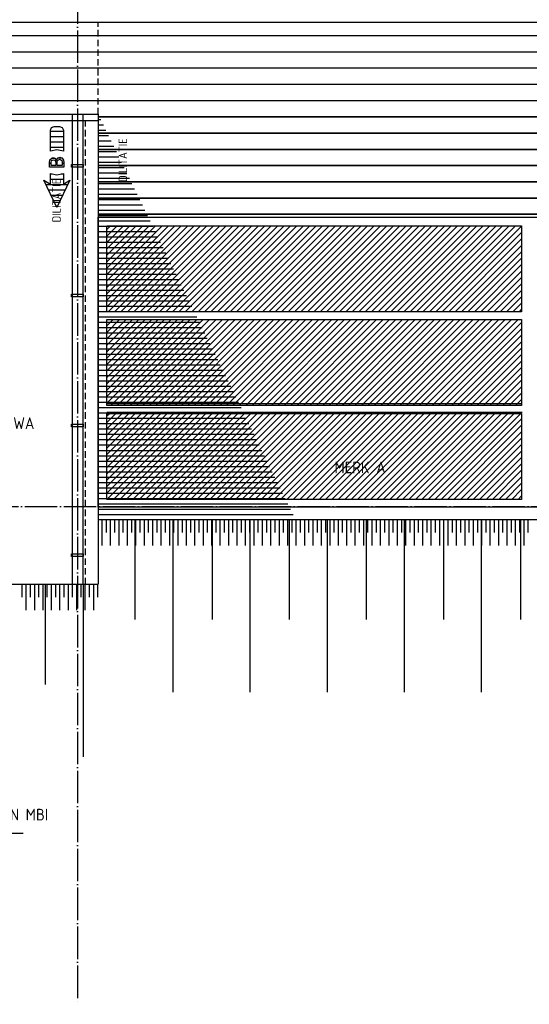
# Model space of a CAD drawing. Extents: x -20500 to 18806, y -14250 to 12231.
# Tile 11 of 16: x -2534 to 1392, y -2272 to 5311. Entities that reach past the tile are written whole.
import ezdxf

# ---------------------------------------------------------------- set-up
doc = ezdxf.new("R2010")
doc.units = 0
doc.header["$MEASUREMENT"] = 0
for name, pattern in [('DASHDOT', [300, 250, -25, 0, -25]), ('DASHED', [75, 50, -25]), ('DOT', [50, 0, -50])]:
    doc.linetypes.add(name, pattern=pattern)
for name, color, linetype in [('LAYER01', 7, 'CONTINUOUS'), ('LAYER107', 2, 'DOT'), ('LAYER11', 3, 'CONTINUOUS'), ('LAYER28', 1, 'CONTINUOUS'), ('LAYER30', 1, 'CONTINUOUS'), ('LAYER52', 7, 'DASHED')]:
    doc.layers.add(name, color=color, linetype=linetype)
doc.styles.get("Standard").update_dxf_attribs({"font": 'isocp.shx'})

msp = doc.modelspace()

# ---------------------------------------------------------------- linework, layer by layer
at = {"layer": 'LAYER01', "color": 1, "linetype": 'DASHDOT'}
for p, q in [((-2088.624, 11830.5153), (-2088.624, -2272.4846)), ((-20500, 1562.51575), (9098.0629, 1562.51575))]:
    msp.add_line(p, q, dxfattribs=at)
at = {"layer": 'LAYER01', "color": 1, "linetype": 'Continuous'}
for p, q in [((-16511.62415, 5292.51555), (5933.3744, 5292.51555)), ((-1929.1256, 4532.5161), (-8649.1249, 4532.5161)), ((-2297.37455, 4459.65575), (-2288.58835, 4480.86815)), ((-2288.58835, 4480.86815), (-2267.37595, 4489.65415)), ((-2267.37595, 4489.65645), (-2227.37505, 4489.65645)), ((-2227.37505, 4489.65645), (-2206.16055, 4480.87005)), ((-2206.16055, 4480.87005), (-2197.37435, 4459.65575)), ((-2297.37455, 4299.6399), (-2297.37455, 4459.65575)), ((-2197.37435, 4459.65575), (-2197.37435, 4297.59405)), ((-2247.2183, 4308.6315), (-2297.38065, 4299.67385)), ((-2197.37435, 4297.59405), (-2247.2183, 4308.6315)), ((-2297.37455, 4045.5147), (-2297.37455, 4125.5306)), ((-2297.37455, 4125.5306), (-2247.2183, 4116.57525)), ((-2247.2183, 4116.57525), (-2197.46495, 4127.57225)), ((-2197.37435, 4127.57835), (-2197.37435, 4045.5147)), ((-2247.3755, 3865.51475), (-2347.3757, 4075.5314)), ((-2347.3757, 4075.5314), (-2297.37455, 4045.5147)), ((-2147.3751, 4075.5314), (-2247.3755, 3865.51475)), ((-2197.37435, 4045.5147), (-2147.3751, 4075.5314)), ((1336.87545, 2351.84345), (-1862.12595, 2351.84345)), ((1336.87545, 2284.84385), (-1862.12595, 2284.84385)), ((-1645.7508, 1462.4531), (-1645.7508, 690.4541)), ((-1353.7509, 1462.4531), (-1353.7509, 132.45245)), ((-1051.75065, 1462.4531), (-1051.75065, 690.4541)), ((-759.75075, 1462.4531), (-759.75075, 132.45245)), ((-457.75055, 1462.4531), (-457.75055, 690.4541)), ((-165.75065, 1462.4531), (-165.75065, 132.45245)), ((136.24955, 1462.4531), (136.24955, 690.4541)), ((428.2495, 1462.4531), (428.2495, 132.45245)), ((730.2497, 1462.4531), (730.2497, 690.4541)), ((1022.2496, 1462.4531), (1022.2496, 132.45245)), ((1324.24985, 1462.4531), (1324.24985, 690.4541)), ((-2337.2507, 962.51595), (-2337.2507, 190.51495)), ((-2045.2507, 962.51595), (-2045.2507, -367.48465))]:
    msp.add_line(p, q, dxfattribs=at)
at = {"layer": 'LAYER01', "color": 4, "linetype": 'DASHED'}
for p, q in [((-1929.1256, 4582.51535), (-1929.1256, 5292.51555)), ((-2028.1254, 962.51595), (-2028.1254, 4532.5161))]:
    msp.add_line(p, q, dxfattribs=at)
at = {"layer": 'LAYER01', "color": 5, "linetype": 'Continuous'}
for p, q in [((5933.3744, 5187.516), (-16511.62415, 5187.516)), ((5933.3744, 5062.5145), (-16511.62415, 5062.5145)), ((5933.3744, 4937.5145), (-16511.62415, 4937.5145)), ((5933.3744, 4812.5145), (-16511.62415, 4812.5145)), ((5933.3744, 4687.5149), (-16511.62415, 4687.5149)), ((-1929.1256, 4562.5149), (-1929.1256, 4562.5149)), ((-1929.1256, 4562.5149), (5933.3744, 4562.5149)), ((5933.3744, 4562.5149), (-1929.1256, 4562.5149)), ((-1929.1256, 4437.5149), (-1929.1256, 4437.5149)), ((-1929.1256, 4437.5149), (5933.3744, 4437.5149)), ((5933.3744, 4437.5149), (-1929.1256, 4437.5149)), ((-2242.13275, 4244.5488), (-2224.3952, 4252.09275)), ((-2224.3952, 4252.09275), (-2206.0316, 4246.1094)), ((-1929.1256, 4312.5149), (-1929.1256, 4312.5149)), ((-1929.1256, 4312.5149), (5933.3744, 4312.5149)), ((5933.3744, 4312.5149), (-1929.1256, 4312.5149)), ((-2303.5616, 4211.73365), (-2300.60405, 4231.2931)), ((-2303.5616, 4175.1251), (-2303.5616, 4211.73365)), ((-2255.8758, 4175.1251), (-2303.5616, 4175.1251)), ((-2300.6241, 4231.32745), (-2284.94435, 4245.99455)), ((-2292.313, 4211.73365), (-2288.7615, 4226.56365)), ((-2292.313, 4188.78175), (-2292.313, 4211.73365)), ((-2271.31195, 4188.78175), (-2292.313, 4188.78175)), ((-2288.7495, 4226.57775), (-2274.40645, 4232.54545)), ((-2284.94435, 4245.99455), (-2263.5687, 4244.22685)), ((-2274.40645, 4232.54545), (-2260.0212, 4226.60215)), ((-2255.8758, 4188.78175), (-2271.31195, 4188.78175)), ((-2263.5687, 4244.22685), (-2250.5142, 4227.20605)), ((-2260.06145, 4226.57775), (-2255.9019, 4211.73555)), ((-2255.8758, 4211.73365), (-2255.8758, 4188.78175)), ((-2194.37445, 4175.1251), (-2255.8758, 4175.1251)), ((-2250.5625, 4227.1717), (-2242.13275, 4244.5488)), ((-2244.6253, 4212.9215), (-2241.65955, 4227.1698)), ((-2244.6253, 4188.78175), (-2244.6253, 4212.9215)), ((-2225.6254, 4188.78175), (-2244.6253, 4188.78175)), ((-2241.6254, 4227.1717), (-2225.12415, 4236.10115)), ((-2205.62495, 4188.78175), (-2225.6254, 4188.78175)), ((-2225.12415, 4236.10115), (-2208.61475, 4227.1599)), ((-2208.62485, 4227.1717), (-2205.6532, 4212.8853)), ((-2206.0316, 4246.1094), (-2196.1401, 4229.5635)), ((-2205.62495, 4212.9215), (-2205.62495, 4188.78175)), ((-2196.1241, 4229.5475), (-2194.34415, 4211.7878)), ((-2194.37445, 4211.73365), (-2194.37445, 4175.1251)), ((-1929.1256, 4187.51525), (-1929.1256, 4187.51525)), ((-1929.1256, 4187.51525), (5933.3744, 4187.51525)), ((5933.3744, 4187.51525), (-1929.1256, 4187.51525)), ((-1929.1256, 4062.51525), (-1929.1256, 4062.51525)), ((-1929.1256, 4062.51525), (5933.3744, 4062.51525)), ((5933.3744, 4062.51525), (-1929.1256, 4062.51525)), ((-1929.1256, 3937.51525), (-1929.1256, 3937.51525)), ((-1929.1256, 3937.51525), (5933.3744, 3937.51525)), ((5933.3744, 3937.51525), (-1929.1256, 3937.51525)), ((-1929.1256, 3812.51565), (-1929.1256, 3812.51565)), ((-1929.1256, 3812.51565), (5933.3744, 3812.51565)), ((5933.3744, 3812.51565), (-1929.1256, 3812.51565)), ((-3360.74945, -953.48475), (-2507.74995, -953.48475))]:
    msp.add_line(p, q, dxfattribs=at)
at = {"layer": 'LAYER01', "color": 6, "linetype": 'Continuous'}
for p, q in [((-1909.11505, 4541.3948), (-1929.1256, 4541.3948)), ((-1889.10465, 4500.27275), (-1929.1256, 4500.27275)), ((-1869.0941, 4459.1522), (-1929.1256, 4459.1522)), ((-1849.0835, 4418.0298), (-1929.1256, 4418.0298)), ((-1829.07295, 4376.90965), (-1929.1256, 4376.90965)), ((-1809.0624, 4335.7872), (-1929.1256, 4335.7872)), ((-1789.0539, 4294.66665), (-1929.1256, 4294.66665)), ((-1769.04335, 4253.5465), (-1929.1256, 4253.5465)), ((-1749.0328, 4212.4241), (-1929.1256, 4212.4241)), ((-1729.0224, 4171.30395), (-1929.1256, 4171.30395)), ((-1709.01185, 4130.1815), (-1929.1256, 4130.1815)), ((-1689.00125, 4089.06095), (-1929.1256, 4089.06095)), ((-1668.9907, 4047.9389), (-1929.1256, 4047.9389)), ((-1648.98015, 4006.8184), (-1929.1256, 4006.8184)), ((-1628.96975, 3965.69595), (-1929.1256, 3965.69595)), ((-1608.9592, 3924.5758), (-1929.1256, 3924.5758)), ((-1588.94865, 3883.4553), (-1929.1256, 3883.4553)), ((-1568.93805, 3842.3332), (-1929.1256, 3842.3332)), ((-1548.9296, 3801.2127), (-1929.1256, 3801.2127)), ((-1528.91905, 3760.09025), (-1929.1256, 3760.09025)), ((-1508.90845, 3718.9701), (-1929.1256, 3718.9701)), ((-1488.898, 3677.84765), (-1929.1256, 3677.84765)), ((-1468.8874, 3636.72715), (-1929.1256, 3636.72715)), ((-1448.87695, 3595.607), (-1929.1256, 3595.607)), ((-1428.8664, 3554.48455), (-1929.1256, 3554.48455)), ((-1408.8558, 3513.3644), (-1929.1256, 3513.3644)), ((-1388.84535, 3472.24195), (-1929.1256, 3472.24195)), ((-1368.8348, 3431.12145), (-1929.1256, 3431.12145)), ((-1348.8242, 3389.9994), (-1929.1256, 3389.9994)), ((-1328.81375, 3348.87885), (-1929.1256, 3348.87885)), ((-1308.8032, 3307.7564), (-1929.1256, 3307.7564)), ((-1288.7947, 3266.6363), (-1929.1256, 3266.6363)), ((-1268.78415, 3225.51575), (-1929.1256, 3225.51575)), ((-1248.77355, 3184.3935), (-1929.1256, 3184.3935)), ((-1228.7631, 3143.27315), (-1929.1256, 3143.27315)), ((-1208.75255, 3102.15075), (-1929.1256, 3102.15075)), ((-1188.74195, 3061.0304), (-1929.1256, 3061.0304)), ((-1168.7315, 3019.90815), (-1929.1256, 3019.90815)), ((-1148.72095, 2978.7878), (-1929.1256, 2978.7878)), ((-1128.71045, 2937.66745), (-1929.1256, 2937.66745)), ((-1108.6999, 2896.54505), (-1929.1256, 2896.54505)), ((-1088.68935, 2855.4247), (-1929.1256, 2855.4247)), ((-1068.67885, 2814.30245), (-1929.1256, 2814.30245)), ((-1048.6683, 2773.1821), (-1929.1256, 2773.1821)), ((-1028.65975, 2732.05965), (-1929.1256, 2732.05965)), ((-1008.64925, 2690.93935), (-1929.1256, 2690.93935)), ((-988.6387, 2649.8169), (-1929.1256, 2649.8169)), ((-968.6282, 2608.69655), (-1929.1256, 2608.69655)), ((-948.61765, 2567.5762), (-1929.1256, 2567.5762)), ((-928.6071, 2526.45395), (-1929.1256, 2526.45395)), ((-908.5966, 2485.33365), (-1929.1256, 2485.33365)), ((-888.58605, 2444.2112), (-1929.1256, 2444.2112)), ((-868.5755, 2403.09085), (-1929.1256, 2403.09085)), ((-848.565, 2361.9686), (-1929.1256, 2361.9686)), ((-828.55445, 2320.84825), (-1929.1256, 2320.84825)), ((-808.54385, 2279.72585), (-1929.1256, 2279.72795)), ((-788.5354, 2238.6055), (-1929.1256, 2238.6055)), ((-768.5249, 2197.48515), (-1929.1256, 2197.48515)), ((-748.5143, 2156.3629), (-1929.1256, 2156.3629)), ((-728.5038, 2115.2424), (-1929.1256, 2115.2424)), ((-708.4933, 2074.12015), (-1929.1256, 2074.12015)), ((-688.48275, 2032.9998), (-1929.1256, 2032.9998)), ((-668.4722, 1991.87735), (-1929.1256, 1991.87735)), ((-648.4617, 1950.75705), (-1929.1256, 1950.75705)), ((-628.45115, 1909.6367), (-1929.1256, 1909.6367)), ((-608.4406, 1868.51445), (-1929.1256, 1868.51445)), ((-588.43005, 1827.3941), (-1929.1256, 1827.3941)), ((-568.41955, 1786.27165), (-1929.1256, 1786.27165)), ((-548.40905, 1745.15135), (-1929.1256, 1745.15135)), ((-528.4005, 1704.0291), (-1929.1256, 1704.0291)), ((-508.38995, 1662.90875), (-1929.1256, 1662.90875)), ((-488.37945, 1621.7863), (-1929.1256, 1621.7884)), ((-468.3689, 1580.66595), (-1929.1256, 1580.66595)), ((-448.3584, 1539.54565), (-1929.1256, 1539.54565)), ((-428.34785, 1498.4233), (-1929.1256, 1498.4233))]:
    msp.add_line(p, q, dxfattribs=at)
at = {"layer": 'LAYER01', "color": 2, "linetype": 'Continuous'}
for p, q in [((-2197.37435, 4450.74465), (-2297.37455, 4450.74465)), ((-2197.37435, 4409.6222), (-2297.37455, 4409.6222)), ((-2197.37435, 4368.50205), (-2297.37455, 4368.50205)), ((-2197.37435, 4327.3796), (-2297.37455, 4327.3796)), ((-2292.313, 4204.0165), (-2303.5616, 4204.0165)), ((-2265.4028, 4245.13665), (-2287.0985, 4245.13665)), ((-2244.6253, 4204.0165), (-2255.8758, 4204.0165)), ((-2204.87995, 4245.13665), (-2241.49455, 4245.13665)), ((-2194.37445, 4204.0165), (-2205.62495, 4204.0165)), ((-2286.3777, 4121.7739), (-2297.37455, 4121.7739)), ((-2197.37435, 4121.7739), (-2213.3703, 4121.7739)), ((-2164.51665, 4039.53095), (-2330.23415, 4039.53095)), ((-2197.37435, 4080.6534), (-2297.37455, 4080.6534)), ((-2184.09635, 3998.4108), (-2310.65465, 3998.4108)), ((-2203.67605, 3957.28835), (-2291.07495, 3957.28835)), ((-2223.25575, 3916.1682), (-2271.49525, 3916.1682)), ((-2242.83735, 3875.0458), (-2251.91345, 3875.0458))]:
    msp.add_line(p, q, dxfattribs=at)
at = {"layer": 'LAYER11', "color": 1, "linetype": 'Continuous'}
for p, q in [((-1929.1256, 1462.51545), (12332.6256, 1462.51545)), ((-8649.1249, 962.51595), (-1929.1256, 962.51595))]:
    msp.add_line(p, q, dxfattribs=at)
at = {"layer": 'LAYER11', "color": 5, "linetype": 'Continuous'}
for p, q in [((-1898.3961, 1262.5149), (-1898.3961, 1462.51545)), ((-1898.3961, 1362.51515), (-1898.3961, 1462.51545)), ((-1865.8949, 1362.51515), (-1865.8949, 1462.51545)), ((-1833.3956, 1262.5149), (-1833.3956, 1462.51545)), ((-1833.3956, 1362.51515), (-1833.3956, 1462.51545)), ((-1800.89645, 1362.51515), (-1800.89645, 1462.51545)), ((-1768.39505, 1262.5149), (-1768.39505, 1462.51545)), ((-1768.39505, 1362.51515), (-1768.39505, 1462.51545)), ((-1735.8959, 1362.51515), (-1735.8959, 1462.51545)), ((-1703.3947, 1262.5149), (-1703.3947, 1462.51545)), ((-1703.3947, 1362.51515), (-1703.3947, 1462.51545)), ((-1670.8954, 1362.51515), (-1670.8954, 1462.51545)), ((-1638.39605, 1262.5149), (-1638.39605, 1462.51545)), ((-1638.39605, 1362.51515), (-1638.39605, 1462.51545)), ((-1605.89485, 1362.51515), (-1605.89485, 1462.51545)), ((-1573.39565, 1262.5149), (-1573.39565, 1462.51545)), ((-1573.39565, 1362.51515), (-1573.39565, 1462.51545)), ((-1540.8963, 1362.51515), (-1540.8963, 1462.51545)), ((-1508.3951, 1262.5149), (-1508.3951, 1462.51545)), ((-1508.3951, 1362.51515), (-1508.3951, 1462.51545)), ((-1475.8959, 1362.51515), (-1475.8959, 1462.51545)), ((-1443.39455, 1262.5149), (-1443.39455, 1462.51545)), ((-1443.39455, 1362.51515), (-1443.39455, 1462.51545)), ((-1410.89535, 1362.51515), (-1410.89535, 1462.51545)), ((-1378.39615, 1262.5149), (-1378.39615, 1462.51545)), ((-1378.39615, 1362.51515), (-1378.39615, 1462.51545)), ((-1345.8948, 1362.51515), (-1345.8948, 1462.51545)), ((-1313.3956, 1262.5149), (-1313.3956, 1462.51545)), ((-1313.3956, 1362.51515), (-1313.3956, 1462.51545)), ((-1280.8964, 1362.51515), (-1280.8964, 1462.51545)), ((-1248.39505, 1262.5149), (-1248.39505, 1462.51545)), ((-1248.39505, 1362.51515), (-1248.39505, 1462.51545)), ((-1215.89585, 1362.51515), (-1215.89585, 1462.51545)), ((-1183.3946, 1262.5149), (-1183.3946, 1462.51545)), ((-1183.3946, 1362.51515), (-1183.3946, 1462.51545)), ((-1150.8953, 1362.51515), (-1150.8953, 1462.51545)), ((-1118.3961, 1262.5149), (-1118.3961, 1462.51545)), ((-1118.3961, 1362.51515), (-1118.3961, 1462.51545)), ((-1085.89485, 1362.51515), (-1085.89485, 1462.51545)), ((-1053.39555, 1262.5149), (-1053.39555, 1462.51545)), ((-1053.39555, 1362.51515), (-1053.39555, 1462.51545)), ((-1020.89635, 1362.51515), (-1020.89635, 1462.51545)), ((-988.3951, 1262.5149), (-988.3951, 1462.51545)), ((-988.3951, 1362.51515), (-988.3951, 1462.51545)), ((-955.8958, 1362.51715), (-955.8958, 1462.51745)), ((-923.3946, 1262.5169), (-923.3966, 1462.51745)), ((-923.3966, 1362.51715), (-923.3966, 1462.51745)), ((-890.89535, 1362.51715), (-890.89535, 1462.51745)), ((-858.39605, 1262.5169), (-858.39605, 1462.51745)), ((-858.39605, 1362.51715), (-858.39605, 1462.51745)), ((-825.89485, 1362.51715), (-825.89485, 1462.51745)), ((-793.39555, 1262.5169), (-793.39555, 1462.51745)), ((-793.39555, 1362.51715), (-793.39555, 1462.51745)), ((-760.89635, 1362.51715), (-760.89635, 1462.51745)), ((-728.3951, 1262.5169), (-728.3951, 1462.51745)), ((-728.3951, 1362.51715), (-728.3951, 1462.51745)), ((-695.8958, 1362.51715), (-695.8958, 1462.51745)), ((-663.3966, 1262.5169), (-663.3966, 1462.51745)), ((-663.3966, 1362.51715), (-663.3966, 1462.51745)), ((-630.89535, 1362.51715), (-630.89535, 1462.51745)), ((-598.39605, 1262.5169), (-598.39605, 1462.51745)), ((-598.39605, 1362.51715), (-598.39605, 1462.51745)), ((-565.89485, 1362.51715), (-565.89485, 1462.51745)), ((-533.3956, 1262.5169), (-533.3956, 1462.51745)), ((-533.3956, 1362.51715), (-533.3956, 1462.51745)), ((-500.8963, 1362.51715), (-500.8963, 1462.51745)), ((-468.3951, 1262.5169), (-468.3951, 1462.51745)), ((-468.3951, 1362.51715), (-468.3951, 1462.51745)), ((-435.8958, 1362.51715), (-435.8958, 1462.51745)), ((-403.3966, 1262.5169), (-403.3966, 1462.51745)), ((-403.3966, 1362.51715), (-403.3966, 1462.51745)), ((-370.8953, 1362.51715), (-370.8953, 1462.51745)), ((-338.39605, 1262.5169), (-338.39605, 1462.51745)), ((-338.39605, 1362.51715), (-338.39605, 1462.51745)), ((-305.89485, 1362.51715), (-305.89485, 1462.51745)), ((-273.39555, 1262.5169), (-273.39555, 1462.51745)), ((-273.39555, 1362.51715), (-273.39555, 1462.51745)), ((-240.8963, 1362.51715), (-240.8963, 1462.51745)), ((-208.3951, 1262.5169), (-208.3951, 1462.51745)), ((-208.3951, 1362.51715), (-208.3951, 1462.51745)), ((-175.8958, 1362.51715), (-175.8958, 1462.51745)), ((-143.3966, 1262.5169), (-143.3966, 1462.51745)), ((-143.3966, 1362.51715), (-143.3966, 1462.51745)), ((-110.8953, 1362.51715), (-110.8953, 1462.51745)), ((-78.39605, 1262.5169), (-78.39605, 1462.51745)), ((-78.39605, 1362.51715), (-78.39605, 1462.51745)), ((-45.8948, 1362.51715), (-45.8948, 1462.51745)), ((-13.39555, 1262.5169), (-13.39555, 1462.51745)), ((-13.39555, 1362.51715), (-13.39555, 1462.51745)), ((19.1037, 1362.51715), (19.1037, 1462.51745)), ((51.60495, 1262.5169), (51.60495, 1462.51745)), ((51.60495, 1362.51715), (51.60495, 1462.51745)), ((84.1042, 1362.51715), (84.1042, 1462.51745)), ((116.60345, 1262.5169), (116.60345, 1462.51745)), ((116.60345, 1362.51715), (116.60345, 1462.51745)), ((149.1047, 1362.51715), (149.1047, 1462.51745)), ((181.60395, 1262.5169), (181.60395, 1462.51745)), ((181.60395, 1362.51715), (181.60395, 1462.51745)), ((214.1052, 1362.51715), (214.1052, 1462.51745)), ((246.60445, 1262.5169), (246.60445, 1462.51745)), ((246.60445, 1362.51715), (246.60445, 1462.51745)), ((279.1037, 1362.51715), (279.1037, 1462.51745)), ((311.60495, 1262.5169), (311.60495, 1462.51745)), ((311.60495, 1362.51715), (311.60495, 1462.51745)), ((344.1042, 1362.51715), (344.1042, 1462.51745)), ((376.60345, 1262.5169), (376.60345, 1462.51745)), ((376.60345, 1362.51715), (376.60345, 1462.51745)), ((409.1047, 1362.51715), (409.1047, 1462.51745)), ((441.60395, 1262.5169), (441.60395, 1462.51745)), ((441.60395, 1362.51715), (441.60395, 1462.51745)), ((474.1052, 1362.51715), (474.1052, 1462.51745)), ((506.60445, 1262.5169), (506.60445, 1462.51745)), ((506.60445, 1362.51715), (506.60445, 1462.51745)), ((539.1037, 1362.51715), (539.1037, 1462.51745)), ((571.60495, 1262.5169), (571.60495, 1462.51745)), ((571.60495, 1362.51715), (571.60495, 1462.51745)), ((604.1042, 1362.51715), (604.1042, 1462.51745)), ((636.60345, 1262.5169), (636.60345, 1462.51745)), ((636.60345, 1362.51715), (636.60345, 1462.51745)), ((669.1047, 1362.51715), (669.1047, 1462.51745)), ((701.60395, 1262.5169), (701.60395, 1462.51745)), ((701.60395, 1362.51715), (701.60395, 1462.51745)), ((734.1052, 1362.51715), (734.1052, 1462.51745)), ((766.60445, 1262.5169), (766.60445, 1462.51745)), ((766.60445, 1362.51715), (766.60445, 1462.51745)), ((799.1037, 1362.51715), (799.1037, 1462.51745)), ((831.60495, 1262.5169), (831.60495, 1462.51745)), ((831.60495, 1362.51715), (831.60495, 1462.51745)), ((864.1042, 1362.51715), (864.1042, 1462.51745)), ((896.6035, 1262.5169), (896.6035, 1462.51745)), ((896.6035, 1362.51715), (896.6035, 1462.51745)), ((929.1047, 1362.51715), (929.1047, 1462.51745)), ((961.60395, 1262.5169), (961.60395, 1462.51745)), ((961.60395, 1362.51715), (961.60395, 1462.51745)), ((994.10525, 1362.51715), (994.10525, 1462.51745)), ((1026.60445, 1262.5169), (1026.60445, 1462.51745)), ((1026.60445, 1362.51715), (1026.60445, 1462.51745)), ((1059.1037, 1362.51715), (1059.1037, 1462.51745)), ((1091.605, 1262.5169), (1091.605, 1462.51745)), ((1091.605, 1362.51715), (1091.605, 1462.51745)), ((1124.1042, 1362.51715), (1124.1042, 1462.51745)), ((1156.60345, 1262.5169), (1156.60345, 1462.51745)), ((1156.60345, 1362.51715), (1156.60345, 1462.51745)), ((1189.10475, 1362.51715), (1189.10475, 1462.51745)), ((1221.60395, 1262.5169), (1221.60395, 1462.51745)), ((1221.60395, 1362.51715), (1221.60395, 1462.51745)), ((1254.1052, 1362.51715), (1254.1052, 1462.51745)), ((1286.6045, 1262.5169), (1286.6045, 1462.51745)), ((1286.6045, 1362.51715), (1286.6045, 1462.51745)), ((1319.1037, 1362.51715), (1319.1037, 1462.51745)), ((1351.60495, 1262.5169), (1351.60495, 1462.51745)), ((1351.60495, 1362.51715), (1351.60495, 1462.51745)), ((1384.10425, 1362.51715), (1384.10425, 1462.51745)), ((-2515.89585, 862.51565), (-2515.89585, 962.51595)), ((-2483.3946, 762.51535), (-2483.3946, 962.51595)), ((-2483.3946, 862.51565), (-2483.3946, 962.51595)), ((-2450.8953, 862.51565), (-2450.8953, 962.51595)), ((-2418.3962, 762.51535), (-2418.3962, 962.51595)), ((-2418.3962, 862.51565), (-2418.3962, 962.51595)), ((-2385.89495, 862.51565), (-2385.89495, 962.51595)), ((-2353.39565, 762.51535), (-2353.39565, 962.51595)), ((-2353.39565, 862.51565), (-2353.39565, 962.51595)), ((-2320.89635, 862.51565), (-2320.89635, 962.51595)), ((-2288.3951, 762.51535), (-2288.3951, 962.51595)), ((-2288.3951, 862.51565), (-2288.3951, 962.51595)), ((-2255.8958, 862.51565), (-2255.8958, 962.51595)), ((-2223.3946, 762.51535), (-2223.3946, 962.51595)), ((-2223.3946, 862.51565), (-2223.3946, 962.51595)), ((-2190.89545, 862.51565), (-2190.89545, 962.51595)), ((-2158.39615, 762.51535), (-2158.39615, 962.51595)), ((-2158.39615, 862.51565), (-2158.39615, 962.51595)), ((-2125.89495, 862.51565), (-2125.89495, 962.51595)), ((-2093.3956, 762.51535), (-2093.3956, 962.51595)), ((-2093.3956, 862.51565), (-2093.3956, 962.51595)), ((-2060.8963, 862.51565), (-2060.8963, 962.51595)), ((-2028.3951, 762.51535), (-2028.3951, 962.51595)), ((-2028.3951, 862.51565), (-2028.3951, 962.51595)), ((-1995.89595, 862.51565), (-1995.89595, 962.51595)), ((-1963.39455, 762.51535), (-1963.39455, 962.51595)), ((-1963.39455, 862.51565), (-1963.39455, 962.51595)), ((-1930.8954, 862.51565), (-1930.8954, 962.51595))]:
    msp.add_line(p, q, dxfattribs=at)
at = {"layer": 'LAYER28', "color": 3, "linetype": 'Continuous'}
for p, q in [((-8649.1249, 4582.51535), (-1929.1256, 4582.51535)), ((-1929.1256, 4582.51535), (-1929.1256, 962.51595))]:
    msp.add_line(p, q, dxfattribs=at)
at = {"layer": 'LAYER30', "color": 1, "linetype": 'Continuous'}
for p, q in [((-1929.1256, 1556.516), (-1929.1256, 3790.5159)), ((-1929.1256, 3790.5159), (2370.87575, 3790.5159)), ((-1862.12595, 3061.01625), (-1862.12595, 3723.5161)), ((-1862.12595, 3723.5161), (1332.6253, 3723.5161)), ((1332.6253, 3723.5161), (1332.6253, 3061.01625)), ((1332.6253, 3061.01625), (-1862.12595, 3061.01625)), ((-1862.12595, 2339.01445), (-1862.12595, 3001.0149)), ((-1862.12595, 3001.0149), (1332.6253, 3001.0149)), ((1332.6253, 3001.0149), (1332.6253, 2339.01445)), ((1332.6253, 2339.01445), (-1862.12595, 2339.01445)), ((-1862.12595, 1616.51535), (-1862.12595, 2279.01515)), ((-1862.12595, 2279.01515), (1332.6253, 2279.01515)), ((1332.6253, 2279.01515), (1332.6253, 1616.51535)), ((1332.6253, 1616.51535), (-1862.12595, 1616.51535)), ((-527.124, 1556.516), (-1929.1256, 1556.516)), ((2370.87575, 1556.516), (-527.124, 1556.516))]:
    msp.add_line(p, q, dxfattribs=at)
at = {"layer": 'LAYER30', "color": 5, "linetype": 'Continuous'}
for p, q in [((-1862.12595, 3100.8442), (-1239.4539, 3723.5161)), ((-1862.12595, 3150.3399), (-1288.9517, 3723.5161)), ((-1862.12595, 3199.8377), (-1338.44755, 3723.5161)), ((-1862.12595, 3249.3355), (-1387.94535, 3723.5161)), ((-1862.12595, 3298.83345), (-1437.44515, 3723.5161)), ((-1862.12595, 3348.32915), (-1486.94105, 3723.5161)), ((-1862.12595, 3397.82905), (-1536.43885, 3723.5161)), ((-1862.12595, 3447.32705), (-1585.93665, 3723.5161)), ((-1862.12595, 3496.82275), (-1635.43455, 3723.5161)), ((-1862.12595, 3546.3207), (-1684.93025, 3723.5161)), ((-1862.12595, 3595.81835), (-1734.4282, 3723.5161)), ((-1862.12595, 3645.3163), (-1783.926, 3723.5161)), ((-1862.12595, 3694.812), (-1833.4238, 3723.5161)), ((-1852.4559, 3061.01625), (-1189.9561, 3723.5161)), ((-1802.96, 3061.01435), (-1140.4582, 3723.5161)), ((-1753.4622, 3061.01435), (-1090.9624, 3723.5161)), ((-1703.96235, 3061.01625), (-1041.4646, 3723.5161)), ((-1654.46665, 3061.01625), (-991.9667, 3723.5161)), ((-1604.96865, 3061.01625), (-942.46895, 3723.5161)), ((-1555.47085, 3061.01625), (-892.97115, 3723.5161)), ((-1505.97305, 3061.01625), (-843.47325, 3723.5161)), ((-1456.47725, 3061.01625), (-793.97545, 3723.5161)), ((-1406.97945, 3061.01625), (-744.4796, 3723.5161)), ((-1357.4816, 3061.01625), (-694.98175, 3723.5161)), ((-1307.9838, 3061.01625), (-645.48395, 3723.5161)), ((-1258.4859, 3061.01625), (-595.98615, 3723.5161)), ((-1208.9881, 3061.01625), (-546.4883, 3723.5161)), ((-1159.4903, 3061.01625), (-496.9925, 3723.5161)), ((-1109.9944, 3061.01625), (-447.49465, 3723.5161)), ((-1060.4966, 3061.01625), (-397.99685, 3723.5161)), ((-1010.9988, 3061.01625), (-348.499, 3723.5161)), ((-961.50095, 3061.01625), (-299.00115, 3723.5161)), ((-912.00515, 3061.01625), (-249.50335, 3723.5161)), ((-862.50735, 3061.01625), (-200.0055, 3723.5161)), ((-813.00745, 3061.01625), (-150.5097, 3723.5161)), ((-763.51165, 3061.01625), (-101.01185, 3723.5161)), ((-714.0138, 3061.01625), (-51.51405, 3723.5161)), ((-664.516, 3061.01625), (-2.0162, 3723.5161)), ((-615.0182, 3061.01625), (47.4796, 3723.5161)), ((-565.52235, 3061.01625), (96.97745, 3723.5161)), ((-516.02455, 3061.01625), (146.4753, 3723.5161)), ((-466.5267, 3061.01625), (195.9731, 3723.5161)), ((-417.02885, 3061.01625), (245.47095, 3723.5161)), ((-367.53305, 3061.01625), (294.96875, 3723.5161)), ((-318.0332, 3061.01625), (344.4666, 3723.5161)), ((-268.5354, 3061.01625), (393.9624, 3723.5161)), ((-219.03955, 3061.01625), (443.46025, 3723.5161)), ((-169.54175, 3061.01625), (492.95805, 3723.5161)), ((-120.0439, 3061.01625), (542.4559, 3723.5161)), ((-70.5461, 3061.01625), (591.9517, 3723.5161)), ((-21.05025, 3061.01625), (641.44955, 3723.5161)), ((28.44755, 3061.01625), (690.9474, 3723.5161)), ((77.9454, 3061.01625), (740.4452, 3723.5161)), ((127.44325, 3061.01625), (789.94305, 3723.5161)), ((176.94105, 3061.01625), (839.4408, 3723.5161)), ((226.4389, 3061.01625), (888.9387, 3723.5161)), ((275.9367, 3061.01625), (938.4345, 3723.5161)), ((325.43255, 3061.01625), (987.9323, 3723.5161)), ((374.93035, 3061.01625), (1037.4302, 3723.5161)), ((424.4282, 3061.01625), (1086.928, 3723.5161)), ((473.926, 3061.01625), (1136.4238, 3723.5161)), ((523.4218, 3061.01625), (1185.92165, 3723.5161)), ((572.92165, 3061.01835), (1235.41945, 3723.5142)), ((622.4195, 3061.01625), (1284.91725, 3723.5161)), ((671.91535, 3061.01625), (1332.6253, 3721.72625)), ((721.41315, 3061.01625), (1332.6253, 3672.22825)), ((770.911, 3061.01625), (1332.6253, 3622.73065)), ((820.4088, 3061.01625), (1332.6253, 3573.23265)), ((869.9046, 3061.01625), (1332.6253, 3523.73695)), ((919.4024, 3061.01625), (1332.6253, 3474.23895)), ((968.9003, 3061.01625), (1332.6253, 3424.74135)), ((1018.3981, 3061.01625), (1332.6253, 3375.2434)), ((1067.896, 3061.01835), (1332.6253, 3325.74575)), ((1117.3938, 3061.01625), (1332.6253, 3276.2497)), ((1166.89155, 3061.01625), (1332.6253, 3226.7521)), ((1216.38745, 3061.01625), (1332.6253, 3177.2543)), ((1265.88525, 3061.01625), (1332.6253, 3127.7563)), ((1315.38305, 3061.01625), (1332.6253, 3078.2606)), ((-1862.12595, 2358.3828), (-1219.4937, 3001.0149)), ((-1862.12595, 2407.8787), (-1268.99145, 3001.0149)), ((-1862.12595, 2457.3765), (-1318.48735, 3001.0149)), ((-1862.12595, 2506.8743), (-1367.98515, 3001.0149)), ((-1862.12595, 2556.37205), (-1417.48295, 3001.0149)), ((-1862.12595, 2605.86795), (-1466.98085, 3001.0149)), ((-1862.12595, 2655.36575), (-1516.47665, 3001.0149)), ((-1862.12595, 2704.86355), (-1565.97445, 3001.0149)), ((-1862.12595, 2754.36135), (-1615.4722, 3001.0149)), ((-1862.12595, 2803.85915), (-1664.9702, 3001.0149)), ((-1862.12595, 2853.35695), (-1714.468, 3001.0149)), ((-1862.12595, 2902.8549), (-1763.9658, 3001.0149)), ((-1862.12595, 2952.3506), (-1813.4636, 3001.0149)), ((-1831.99635, 2339.01445), (-1169.9959, 3001.0149)), ((-1782.49855, 2339.01445), (-1120.498, 3001.0149)), ((-1733.00075, 2339.01445), (-1071.0002, 3001.0149)), ((-1683.50275, 2339.01445), (-1021.5024, 3001.0149)), ((-1634.00705, 2339.01445), (-972.0045, 3001.0149)), ((-1584.5072, 2339.01445), (-922.5087, 3001.0149)), ((-1535.0094, 2339.01445), (-873.0109, 3001.0149)), ((-1485.5136, 2339.01445), (-823.51305, 3001.0149)), ((-1436.0157, 2339.01445), (-774.01525, 3001.0149)), ((-1386.5179, 2339.01445), (-724.5194, 3001.0149)), ((-1337.0201, 2339.01445), (-675.0216, 3001.0149)), ((-1287.5242, 2339.01445), (-625.52375, 3001.0149)), ((-1238.02645, 2339.01445), (-576.0259, 3001.0149)), ((-1188.52865, 2339.01445), (-526.5281, 3001.0149)), ((-1139.03075, 2339.01445), (-477.0303, 3001.0149)), ((-1089.53295, 2339.01445), (-427.53245, 3001.0149)), ((-1040.03515, 2339.01445), (-378.0366, 3001.0149)), ((-990.53725, 2339.01445), (-328.5388, 3001.0149)), ((-941.04145, 2339.01445), (-279.04095, 3001.0149)), ((-891.54365, 2339.01445), (-229.54315, 3001.0149)), ((-842.0458, 2339.01445), (-180.0473, 3001.0149)), ((-792.548, 2339.01445), (-130.5495, 3001.0149)), ((-743.05015, 2339.01445), (-81.04965, 3001.0149)), ((-693.5543, 2339.01445), (-31.55385, 3001.0149)), ((-644.0565, 2339.01445), (17.944, 3001.0149)), ((-594.55865, 2339.01445), (67.44185, 3001.0149)), ((-545.06085, 2339.01445), (116.93965, 3001.0149)), ((-495.56305, 2339.01445), (166.4355, 3001.0149)), ((-446.0652, 2339.01445), (215.9333, 3001.0149)), ((-396.56735, 2339.01445), (265.43115, 3001.0149)), ((-347.07155, 2339.01445), (314.92895, 3001.0149)), ((-297.5737, 2339.01445), (364.4248, 3001.0149)), ((-248.07585, 2339.01445), (413.9226, 3001.0149)), ((-198.57805, 2339.01445), (463.42245, 3001.0149)), ((-149.08225, 2339.01445), (512.9183, 3001.0149)), ((-99.5844, 2339.01445), (562.4161, 3001.0149)), ((-50.0866, 2339.01445), (611.9139, 3001.0149)), ((-0.58875, 2339.01445), (661.41175, 3001.0149)), ((48.9091, 2339.01445), (710.90755, 3001.0149)), ((98.4069, 2339.01445), (760.4054, 3001.0149)), ((147.90475, 2339.01445), (809.90325, 3001.0149)), ((197.40055, 2339.01445), (859.40105, 3001.0149)), ((246.8984, 2339.01445), (908.89895, 3001.0149)), ((296.3962, 2339.01445), (958.3947, 3001.013)), ((345.89405, 2339.01445), (1007.8945, 3001.0149)), ((395.38985, 2339.01445), (1057.3904, 3001.0149)), ((444.8877, 2339.01445), (1106.8882, 3001.0149)), ((494.38555, 2339.01445), (1156.386, 3001.0149)), ((543.88335, 2339.01445), (1205.8839, 3001.0149)), ((593.38115, 2339.01445), (1255.3817, 3001.0149)), ((642.879, 2339.01445), (1304.87745, 3001.0149)), ((692.37685, 2339.01445), (1332.6253, 2979.2629)), ((741.87265, 2339.01445), (1332.6253, 2929.76705)), ((791.3705, 2339.01445), (1332.6253, 2880.26925)), ((840.8683, 2339.01445), (1332.6253, 2830.77145)), ((890.36615, 2339.01445), (1332.6253, 2781.27365)), ((939.86195, 2339.01445), (1332.6253, 2731.77775)), ((989.35975, 2339.01445), (1332.6253, 2682.27805)), ((1038.85765, 2339.01445), (1332.6253, 2632.7801)), ((1088.35545, 2339.01445), (1332.6253, 2583.2844)), ((1137.85325, 2339.01445), (1332.6253, 2533.7866)), ((1187.35115, 2339.01445), (1332.6253, 2484.2886)), ((1236.84895, 2339.01445), (1332.6253, 2434.7908)), ((1286.3447, 2339.01445), (1332.6253, 2385.2951)), ((-1862.12595, 1665.4173), (-1248.528, 2279.01515)), ((-1862.12595, 1714.9151), (-1298.0258, 2279.01515)), ((-1862.12595, 1764.4129), (-1347.5236, 2279.01515)), ((-1862.12595, 1813.9107), (-1397.0195, 2279.01515)), ((-1862.12595, 1962.40215), (-1545.51295, 2279.01515)), ((-1862.12595, 2011.89995), (-1595.01075, 2279.01515)), ((-1862.12595, 2061.39585), (-1644.50855, 2279.01515)), ((-1862.12595, 2110.89365), (-1694.00635, 2279.01515)), ((-1862.12595, 2160.39145), (-1743.50225, 2279.01515)), ((-1862.12595, 2209.8894), (-1793.00005, 2279.01515)), ((-1862.12595, 2259.3851), (-1842.49785, 2279.01515)), ((-1862.12595, 1863.40655), (-1446.5193, 2279.01305)), ((-1862.12595, 1912.90435), (-1496.01715, 2279.01305)), ((-1861.5299, 1616.51535), (-1199.0301, 2279.01515)), ((-1812.03215, 1616.51535), (-1149.5343, 2279.01515)), ((-1762.53435, 1616.51535), (-1100.03655, 2279.01515)), ((-1713.03655, 1616.51745), (-1050.53865, 2279.01515)), ((-1663.53855, 1616.51745), (-1001.04085, 2279.01515)), ((-1614.04075, 1616.51535), (-951.54305, 2279.01305)), ((-1564.54495, 1616.51535), (-902.04715, 2279.01305)), ((-1515.04715, 1616.51535), (-852.54735, 2279.01515)), ((-1465.54935, 1616.51535), (-803.05155, 2279.01515)), ((-1416.0515, 1616.51535), (-753.5537, 2279.01515)), ((-1366.5557, 1616.51535), (-704.0559, 2279.01515)), ((-1317.0579, 1616.51535), (-654.55805, 2279.01515)), ((-1267.56, 1616.51535), (-605.06025, 2279.01515)), ((-1218.0622, 1616.51535), (-555.5644, 2279.01515)), ((-1168.5644, 1616.51745), (-506.06655, 2279.01515)), ((-1119.0665, 1616.51745), (-456.56875, 2279.01515)), ((-1069.56875, 1616.51535), (-407.0709, 2279.01305)), ((-1020.07295, 1616.51535), (-357.5751, 2279.01305)), ((-970.57505, 1616.51535), (-308.07525, 2279.01515)), ((-921.07725, 1616.51535), (-258.57745, 2279.01515)), ((-871.57935, 1616.51535), (-209.08165, 2279.01515)), ((-822.08355, 1616.51535), (-159.5838, 2279.01515)), ((-772.58575, 1616.51535), (-110.08595, 2279.01515)), ((-723.08795, 1616.51535), (-60.58815, 2279.01515)), ((-673.5901, 1616.51535), (-11.0923, 2279.01515)), ((-624.0923, 1616.51745), (38.4055, 2279.01515)), ((-574.59445, 1616.51535), (87.90335, 2279.01305)), ((-525.0966, 1616.51535), (137.4012, 2279.01305)), ((-475.6008, 1616.51535), (186.897, 2279.01305)), ((-426.10295, 1616.51535), (236.39685, 2279.01515)), ((-376.60515, 1616.51535), (285.89465, 2279.01515)), ((-327.1073, 1616.51535), (335.39045, 2279.01515)), ((-277.6115, 1616.51535), (384.8883, 2279.01515)), ((-228.1137, 1616.51535), (434.38615, 2279.01515)), ((-178.61585, 1616.51535), (483.88395, 2279.01515)), ((-129.118, 1616.51535), (533.3798, 2279.01515)), ((-79.6202, 1616.51745), (582.87765, 2279.01515)), ((-30.12235, 1616.51535), (632.37545, 2279.01305)), ((19.3755, 1616.51535), (681.87325, 2279.01305)), ((68.8713, 1616.51535), (731.3691, 2279.01305)), ((118.36915, 1616.51535), (780.8689, 2279.01515)), ((167.86695, 1616.51535), (830.3668, 2279.01515)), ((217.3648, 1616.51535), (879.8626, 2279.01515)), ((266.8606, 1616.51535), (929.3604, 2279.01515)), ((316.3584, 1616.51535), (978.8583, 2279.01515)), ((365.85625, 1616.51535), (1028.3561, 2279.01515)), ((415.3541, 1616.51535), (1077.85185, 2279.01515)), ((464.8519, 1616.51745), (1127.34975, 2279.01305)), ((514.34975, 1616.51535), (1176.84755, 2279.01305)), ((563.8476, 1616.51535), (1226.34535, 2279.01305)), ((613.3434, 1616.51535), (1275.84115, 2279.01305)), ((662.8412, 1616.51535), (1325.34105, 2279.01515)), ((712.33905, 1616.51535), (1332.6233, 2236.80155)), ((761.83685, 1616.51535), (1332.6253, 2187.30375)), ((811.3327, 1616.51535), (1332.6253, 2137.80595)), ((860.8305, 1616.51535), (1332.6253, 2088.30815)), ((910.3284, 1616.51535), (1332.6253, 2038.81225)), ((959.8262, 1616.51535), (1332.6253, 1989.31445)), ((1009.322, 1616.51535), (1332.6253, 1939.81665)), ((1058.82185, 1616.51535), (1332.6253, 1890.31885)), ((1108.31965, 1616.51535), (1332.6253, 1840.823)), ((1157.81545, 1616.51535), (1332.6253, 1791.3252)), ((1207.31335, 1616.51535), (1332.6253, 1741.8274)), ((1256.81115, 1616.51535), (1332.6253, 1692.3296)), ((1306.30895, 1616.51535), (1332.6253, 1642.8337))]:
    msp.add_line(p, q, dxfattribs=at)
at = {"layer": 'LAYER52', "color": 1, "linetype": 'Continuous'}
for p, q in [((-2128.6249, 4582.51535), (-2128.6249, 962.51595)), ((-2048.6252, 4582.51535), (-2048.6252, 962.51595)), ((-2133.6241, 4176.51635), (-2133.6241, 4196.5149)), ((-2133.6241, 4196.5149), (-2043.6239, 4196.5149)), ((-2043.6239, 4176.51635), (-2133.6241, 4176.51635)), ((-2043.6239, 4196.5149), (-2043.6239, 4176.51635)), ((-2133.6241, 3176.5154), (-2133.6241, 3196.51585)), ((-2133.6241, 3196.51585), (-2043.6239, 3196.51585)), ((-2043.6239, 3196.51585), (-2043.6239, 3176.5154)), ((-2043.6239, 3176.5154), (-2133.6241, 3176.5154)), ((-2133.6241, 2176.51635), (-2133.6241, 2196.5147)), ((-2133.6241, 2196.5147), (-2043.6239, 2196.5147)), ((-2043.6239, 2176.51635), (-2133.6241, 2176.51635)), ((-2043.6239, 2196.5147), (-2043.6239, 2176.51635)), ((-2133.6241, 1176.5153), (-2133.6241, 1196.51575)), ((-2133.6241, 1196.51575), (-2043.6239, 1196.51575)), ((-2043.6239, 1176.5153), (-2133.6241, 1176.5153)), ((-2043.6239, 1196.51575), (-2043.6239, 1176.5153))]:
    msp.add_line(p, q, dxfattribs=at)

# ---------------------------------------------------------------- texts
at = {"layer": 'LAYER01', "color": 1}
for p in [(-1706.4991, 4062.51525), (-2217.87415, 3750.515)]:
    msp.add_text('DILITATIE', height=65, rotation=90, dxfattribs=at).set_placement(p)
for s, p in [('HWA', (-2653.3745, 2158.51515)), ('MERK A', (-109.37525, 1817.5146))]:
    msp.add_text(s, height=90, dxfattribs=at).set_placement(p)
at = {"layer": 'LAYER107', "color": 1}
msp.add_text('GEVELSTEEN MBI ', height=90, dxfattribs=at).set_placement((-3167.7492, -856.4843))

doc.saveas('drawing.dxf')
